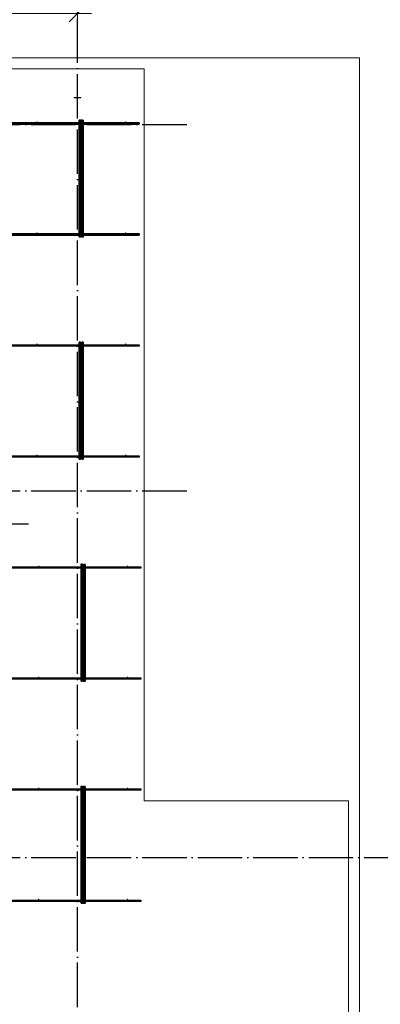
# Model space of a CAD drawing. Header units: millimetres. Extents: x -3725 to 93325, y -74170 to 82591.
# Tile 121 of 139: x 73378 to 76628, y 59857 to 68724. Entities that reach past the tile are written whole.
import ezdxf

# ---------------------------------------------------------------- set-up
doc = ezdxf.new("R2010")
doc.units = ezdxf.units.MM
doc.header["$PDMODE"] = 65
for name, pattern in [('______11', [500, 400, -50, 0, -50]), ('______3', [500, 400, -100]), ('______5', [1100, 800, -100, 100, -100])]:
    doc.linetypes.add(name, pattern=pattern)
for name, color, linetype, lineweight in [('Standard', 7, 'Continuous', 25), ('Балка_ общее', 7, '______3', 13), ('Стальная конструкция_ общее', 7, 'Continuous', 25), ('Фундамент (1)', 7, 'Continuous', 35)]:
    doc.layers.add(name, color=color, linetype=linetype, lineweight=lineweight)
doc.layers.add('Арм.стержн. Фиксатор', color=7, linetype='Continuous', lineweight=35, true_color=0x501e0f)
doc.layers.add('Осевая линия_ общее', color=7, linetype='______5', lineweight=13, true_color=0xa0a0a0)
doc.styles.add('ISOCPEUR', font='ISOCPEUR')
doc.dimstyles.new('DIMSTYLE_7', dxfattribs={"dimtxt": 250, "dimasz": 250, "dimexe": 0, "dimexo": 0, "dimgap": 125, "dimtad": 2, "dimdec": 0, "dimrnd": 5, "dimzin": 12, "dimdsep": 46, "dimtxsty": 'ISOCPEUR', "dimblk1": 'ALL_ML_STRICH', "dimblk2": 'ALL_ML_STRICH', "dimsah": 1, "dimcen": 0, "dimclrd": 7, "dimclre": 256, "dimclrt": 7, "dimadec": 0, "dimazin": 0, "dimtfac": 1, "dimtdec": 0, "dimtix": 1, "dimtmove": 2, "dimatfit": 3, "dimfxl": 0, "dimtzin": 0, "dimlwd": 0, "dimlwe": -3, "dimarcsym": 0})

# ---------------------------------------------------------------- blocks, each defined once
blk = doc.blocks.new('ALL_ML_STRICH')
at = {"color": 0, "linetype": 'ByBlock', "lineweight": -2}
for p, q in [((0, -0.5), (0, 0.5)), ((-1, 0), (0.5, 0)), ((-0.3, -0.3), (0.3, 0.3))]:
    blk.add_line(p, q, dxfattribs=at)
blk = doc.blocks.new('*D86')
at = {"layer": 'DEFPOINTS', "color": 7, "linetype": 'Continuous', "lineweight": 13, "transparency": 33554687}
for p in [(68400, 68778), (68400, 68757.8), (73900, 68716.2)]:
    blk.add_point(p, dxfattribs=at)
at = {"layer": 'Балка_ общее', "color": 251, "linetype": 'Continuous', "lineweight": -2, "true_color": 0x656565, "transparency": 33554687}
for p, q in [((68400, 68767.8), (68400, 68778)), ((73900, 68726.2), (73900, 68778))]:
    blk.add_line(p, q, dxfattribs=at)
at = {"layer": 'Балка_ общее', "color": 7, "linetype": 'Continuous', "lineweight": -2, "transparency": 33554687}
blk.add_line((68400, 68778), (73900, 68778), dxfattribs=at)
at = {"layer": 'Балка_ общее', "color": 7, "linetype": 'Continuous', "lineweight": 13, "transparency": 33554687, "xscale": 250, "yscale": 250, "zscale": 250, "rotation": 180}
blk.add_blockref('ALL_ML_STRICH', (68400, 68778), dxfattribs=at)
at = {"layer": 'Балка_ общее', "color": 7, "linetype": 'Continuous', "lineweight": 13, "transparency": 33554687, "xscale": 250, "yscale": 250, "zscale": 250}
blk.add_blockref('ALL_ML_STRICH', (73900, 68778), dxfattribs=at)
at = {"layer": 'Балка_ общее', "color": 7, "linetype": 'Continuous', "lineweight": 13, "transparency": 33554687, "insert": (71162.5, 68953), "char_height": 250, "width": 1000, "attachment_point": 5, "style": 'ISOCPEUR'}
blk.add_mtext('\\A1;{5500}', dxfattribs=at)
blk = doc.blocks.new('СЛОЖНЫЙ_ОБЪЕКТ_5')
at = {"layer": 'Осевая линия_ общее', "color": 253, "linetype": '______11', "lineweight": -3, "true_color": 0xa0a0a0, "transparency": 33554687}
for p, q in [((73900, 45830), (73900, 69510)), ((57980, 67780), (74900, 67780)), ((57980, 64480), (74900, 64480)), ((57980, 61180), (76830, 61180))]:
    blk.add_line(p, q, dxfattribs=at)
at = {"layer": 'Балка_ общее', "color": 7, "linetype": 'Continuous', "lineweight": 13, "transparency": 33554687}
dim = blk.add_linear_dim(base=(73900, 68778), p1=(68400, 68767.8), p2=(73900, 68726.2), dimstyle='DIMSTYLE_7', override={"dimpost": '<>', "dimclrd": 7, "dimclre": 251, "dimclrt": 7, "dimlwd": 0, "dimlwe": 65533}, dxfattribs=at)
dim.commit()
dim.dimension.update_dxf_attribs({"geometry": '*D86', "text_midpoint": (71162.5, 68953), "dimtype": 160})

msp = doc.modelspace()

# ---------------------------------------------------------------- hatches: boundary and pattern name
at = {"layer": 'Арм.стержн. Фиксатор', "linetype": 'Continuous', "lineweight": 35, "transparency": 33554687}
for points in [[(73539.5, 67802), (73539, 67804.3), (73537.7, 67806.2), (73535.8, 67807.5), (73533.5, 67808), (73531.2, 67807.5), (73529.3, 67806.2), (73528, 67804.3), (73527.5, 67802), (73528, 67799.7), (73529.3, 67797.8), (73531.2, 67796.5), (73533.5, 67796), (73535.8, 67796.5), (73537.7, 67797.8), (73539, 67799.7)], [(73939.5, 67802), (73939, 67804.3), (73937.7, 67806.2), (73935.8, 67807.5), (73933.5, 67808), (73931.2, 67807.5), (73929.3, 67806.2), (73928, 67804.3), (73927.5, 67802), (73928, 67799.7), (73929.3, 67797.8), (73931.2, 67796.5), (73933.5, 67796), (73935.8, 67796.5), (73937.7, 67797.8), (73939, 67799.7)], [(74339.5, 67802), (74339, 67804.3), (74337.7, 67806.2), (74335.8, 67807.5), (74333.5, 67808), (74331.2, 67807.5), (74329.3, 67806.2), (74328, 67804.3), (74327.5, 67802), (74328, 67799.7), (74329.3, 67797.8), (74331.2, 67796.5), (74333.5, 67796), (74335.8, 67796.5), (74337.7, 67797.8), (74339, 67799.7)], [(73539.5, 66802), (73539, 66804.3), (73537.7, 66806.2), (73535.8, 66807.5), (73533.5, 66808), (73531.2, 66807.5), (73529.3, 66806.2), (73528, 66804.3), (73527.5, 66802), (73528, 66799.7), (73529.3, 66797.8), (73531.2, 66796.5), (73533.5, 66796), (73535.8, 66796.5), (73537.7, 66797.8), (73539, 66799.7)], [(73939.5, 66802), (73939, 66804.3), (73937.7, 66806.2), (73935.8, 66807.5), (73933.5, 66808), (73931.2, 66807.5), (73929.3, 66806.2), (73928, 66804.3), (73927.5, 66802), (73928, 66799.7), (73929.3, 66797.8), (73931.2, 66796.5), (73933.5, 66796), (73935.8, 66796.5), (73937.7, 66797.8), (73939, 66799.7)], [(74339.5, 66802), (74339, 66804.3), (74337.7, 66806.2), (74335.8, 66807.5), (74333.5, 66808), (74331.2, 66807.5), (74329.3, 66806.2), (74328, 66804.3), (74327.5, 66802), (74328, 66799.7), (74329.3, 66797.8), (74331.2, 66796.5), (74333.5, 66796), (74335.8, 66796.5), (74337.7, 66797.8), (74339, 66799.7)], [(73539.5, 65802), (73539, 65804.3), (73537.7, 65806.2), (73535.8, 65807.5), (73533.5, 65808), (73531.2, 65807.5), (73529.3, 65806.2), (73528, 65804.3), (73527.5, 65802), (73528, 65799.7), (73529.3, 65797.8), (73531.2, 65796.5), (73533.5, 65796), (73535.8, 65796.5), (73537.7, 65797.8), (73539, 65799.7)], [(73939.5, 65802), (73939, 65804.3), (73937.7, 65806.2), (73935.8, 65807.5), (73933.5, 65808), (73931.2, 65807.5), (73929.3, 65806.2), (73928, 65804.3), (73927.5, 65802), (73928, 65799.7), (73929.3, 65797.8), (73931.2, 65796.5), (73933.5, 65796), (73935.8, 65796.5), (73937.7, 65797.8), (73939, 65799.7)], [(74339.5, 65802), (74339, 65804.3), (74337.7, 65806.2), (74335.8, 65807.5), (74333.5, 65808), (74331.2, 65807.5), (74329.3, 65806.2), (74328, 65804.3), (74327.5, 65802), (74328, 65799.7), (74329.3, 65797.8), (74331.2, 65796.5), (74333.5, 65796), (74335.8, 65796.5), (74337.7, 65797.8), (74339, 65799.7)], [(73539.5, 64802), (73539, 64804.3), (73537.7, 64806.2), (73535.8, 64807.5), (73533.5, 64808), (73531.2, 64807.5), (73529.3, 64806.2), (73528, 64804.3), (73527.5, 64802), (73528, 64799.7), (73529.3, 64797.8), (73531.2, 64796.5), (73533.5, 64796), (73535.8, 64796.5), (73537.7, 64797.8), (73539, 64799.7)], [(73939.5, 64802), (73939, 64804.3), (73937.7, 64806.2), (73935.8, 64807.5), (73933.5, 64808), (73931.2, 64807.5), (73929.3, 64806.2), (73928, 64804.3), (73927.5, 64802), (73928, 64799.7), (73929.3, 64797.8), (73931.2, 64796.5), (73933.5, 64796), (73935.8, 64796.5), (73937.7, 64797.8), (73939, 64799.7)], [(74339.5, 64802), (74339, 64804.3), (74337.7, 64806.2), (74335.8, 64807.5), (74333.5, 64808), (74331.2, 64807.5), (74329.3, 64806.2), (74328, 64804.3), (74327.5, 64802), (74328, 64799.7), (74329.3, 64797.8), (74331.2, 64796.5), (74333.5, 64796), (74335.8, 64796.5), (74337.7, 64797.8), (74339, 64799.7)], [(73556, 63802), (73555.5, 63804.3), (73554.2, 63806.2), (73552.3, 63807.5), (73550, 63808), (73547.7, 63807.5), (73545.8, 63806.2), (73544.5, 63804.3), (73544, 63802), (73544.5, 63799.7), (73545.8, 63797.8), (73547.7, 63796.5), (73550, 63796), (73552.3, 63796.5), (73554.2, 63797.8), (73555.5, 63799.7)], [(73956, 63802), (73955.5, 63804.3), (73954.2, 63806.2), (73952.3, 63807.5), (73950, 63808), (73947.7, 63807.5), (73945.8, 63806.2), (73944.5, 63804.3), (73944, 63802), (73944.5, 63799.7), (73945.8, 63797.8), (73947.7, 63796.5), (73950, 63796), (73952.3, 63796.5), (73954.2, 63797.8), (73955.5, 63799.7)], [(74356, 63802), (74355.5, 63804.3), (74354.2, 63806.2), (74352.3, 63807.5), (74350, 63808), (74347.7, 63807.5), (74345.8, 63806.2), (74344.5, 63804.3), (74344, 63802), (74344.5, 63799.7), (74345.8, 63797.8), (74347.7, 63796.5), (74350, 63796), (74352.3, 63796.5), (74354.2, 63797.8), (74355.5, 63799.7)], [(73556, 62802), (73555.5, 62804.3), (73554.2, 62806.2), (73552.3, 62807.5), (73550, 62808), (73547.7, 62807.5), (73545.8, 62806.2), (73544.5, 62804.3), (73544, 62802), (73544.5, 62799.7), (73545.8, 62797.8), (73547.7, 62796.5), (73550, 62796), (73552.3, 62796.5), (73554.2, 62797.8), (73555.5, 62799.7)], [(73956, 62802), (73955.5, 62804.3), (73954.2, 62806.2), (73952.3, 62807.5), (73950, 62808), (73947.7, 62807.5), (73945.8, 62806.2), (73944.5, 62804.3), (73944, 62802), (73944.5, 62799.7), (73945.8, 62797.8), (73947.7, 62796.5), (73950, 62796), (73952.3, 62796.5), (73954.2, 62797.8), (73955.5, 62799.7)], [(74356, 62802), (74355.5, 62804.3), (74354.2, 62806.2), (74352.3, 62807.5), (74350, 62808), (74347.7, 62807.5), (74345.8, 62806.2), (74344.5, 62804.3), (74344, 62802), (74344.5, 62799.7), (74345.8, 62797.8), (74347.7, 62796.5), (74350, 62796), (74352.3, 62796.5), (74354.2, 62797.8), (74355.5, 62799.7)], [(73556, 61802), (73555.5, 61804.3), (73554.2, 61806.2), (73552.3, 61807.5), (73550, 61808), (73547.7, 61807.5), (73545.8, 61806.2), (73544.5, 61804.3), (73544, 61802), (73544.5, 61799.7), (73545.8, 61797.8), (73547.7, 61796.5), (73550, 61796), (73552.3, 61796.5), (73554.2, 61797.8), (73555.5, 61799.7)], [(73956, 61802), (73955.5, 61804.3), (73954.2, 61806.2), (73952.3, 61807.5), (73950, 61808), (73947.7, 61807.5), (73945.8, 61806.2), (73944.5, 61804.3), (73944, 61802), (73944.5, 61799.7), (73945.8, 61797.8), (73947.7, 61796.5), (73950, 61796), (73952.3, 61796.5), (73954.2, 61797.8), (73955.5, 61799.7)], [(74356, 61802), (74355.5, 61804.3), (74354.2, 61806.2), (74352.3, 61807.5), (74350, 61808), (74347.7, 61807.5), (74345.8, 61806.2), (74344.5, 61804.3), (74344, 61802), (74344.5, 61799.7), (74345.8, 61797.8), (74347.7, 61796.5), (74350, 61796), (74352.3, 61796.5), (74354.2, 61797.8), (74355.5, 61799.7)], [(73556, 60802), (73555.5, 60804.3), (73554.2, 60806.2), (73552.3, 60807.5), (73550, 60808), (73547.7, 60807.5), (73545.8, 60806.2), (73544.5, 60804.3), (73544, 60802), (73544.5, 60799.7), (73545.8, 60797.8), (73547.7, 60796.5), (73550, 60796), (73552.3, 60796.5), (73554.2, 60797.8), (73555.5, 60799.7)], [(73956, 60802), (73955.5, 60804.3), (73954.2, 60806.2), (73952.3, 60807.5), (73950, 60808), (73947.7, 60807.5), (73945.8, 60806.2), (73944.5, 60804.3), (73944, 60802), (73944.5, 60799.7), (73945.8, 60797.8), (73947.7, 60796.5), (73950, 60796), (73952.3, 60796.5), (73954.2, 60797.8), (73955.5, 60799.7)], [(74356, 60802), (74355.5, 60804.3), (74354.2, 60806.2), (74352.3, 60807.5), (74350, 60808), (74347.7, 60807.5), (74345.8, 60806.2), (74344.5, 60804.3), (74344, 60802), (74344.5, 60799.7), (74345.8, 60797.8), (74347.7, 60796.5), (74350, 60796), (74352.3, 60796.5), (74354.2, 60797.8), (74355.5, 60799.7)]]:
    msp.add_hatch(color=34, dxfattribs=at).paths.add_polyline_path(points)

# ---------------------------------------------------------------- linework, layer by layer
at = {"layer": 'Standard', "color": 7, "linetype": 'Continuous', "lineweight": 18, "transparency": 33554687}
msp.add_lwpolyline([(59250, 46540), (76440, 46540), (76440, 68380), (59250, 68380), (59250, 46540)], dxfattribs=at)
at = {"layer": 'Арм.стержн. Фиксатор', "color": 34, "linetype": 'Continuous', "lineweight": 35, "transparency": 33554687}
for points in [[(60613.5, 67796), (74453.5, 67796), (74453.5, 67784), (60613.5, 67784), (60613.5, 67796)], [(60613.5, 67796), (74453.5, 67796), (74453.5, 67784), (60613.5, 67784), (60613.5, 67796)], [(73915.5, 66767.1), (73915.5, 67819.2), (73927.5, 67819.2), (73927.5, 66767.1), (73915.5, 66767.1)], [(73951.5, 67818.9), (73951.5, 66766.9), (73939.5, 66766.9), (73939.5, 67818.9), (73951.5, 67818.9)], [(60613.5, 66796), (74453.5, 66796), (74453.5, 66784), (60613.5, 66784), (60613.5, 66796)], [(60613.5, 66796), (74453.5, 66796), (74453.5, 66784), (60613.5, 66784), (60613.5, 66796)], [(73915.5, 64767.1), (73915.5, 65819.2), (73927.5, 65819.2), (73927.5, 64767.1), (73915.5, 64767.1)], [(73951.5, 65818.9), (73951.5, 64766.9), (73939.5, 64766.9), (73939.5, 65818.9), (73951.5, 65818.9)], [(73932, 62767.1), (73932, 63819.2), (73944, 63819.2), (73944, 62767.1), (73932, 62767.1)], [(73968, 63818.9), (73968, 62766.9), (73956, 62766.9), (73956, 63818.9), (73968, 63818.9)], [(73932, 60767.1), (73932, 61819.2), (73944, 61819.2), (73944, 60767.1), (73932, 60767.1)], [(73968, 61818.9), (73968, 60766.9), (73956, 60766.9), (73956, 61818.9), (73968, 61818.9)]]:
    msp.add_lwpolyline(points, dxfattribs=at)
at = {"layer": 'Арм.стержн. Фиксатор', "color": 34, "linetype": 'Continuous', "lineweight": 25, "transparency": 33554687}
for points in [[(62452.7, 65796), (74453.5, 65796), (74453.5, 65784), (62452.7, 65784), (62452.7, 65796)], [(62452.7, 65796), (74453.5, 65796), (74453.5, 65784), (62452.7, 65784), (62452.7, 65796)], [(62452.7, 64796), (74453.5, 64796), (74453.5, 64784), (62452.7, 64784), (62452.7, 64796)], [(62452.7, 64796), (74453.5, 64796), (74453.5, 64784), (62452.7, 64784), (62452.7, 64796)], [(62452.7, 63796), (74470, 63796), (74470, 63784), (62452.7, 63784), (62452.7, 63796)], [(62452.7, 63796), (74470, 63796), (74470, 63784), (62452.7, 63784), (62452.7, 63796)], [(62452.7, 62796), (74470, 62796), (74470, 62784), (62452.7, 62784), (62452.7, 62796)], [(62452.7, 62796), (74470, 62796), (74470, 62784), (62452.7, 62784), (62452.7, 62796)], [(69609.8, 61796), (74470, 61796), (74470, 61784), (69609.8, 61784), (69609.8, 61796)], [(69609.8, 61796), (74470, 61796), (74470, 61784), (69609.8, 61784), (69609.8, 61796)], [(69609.8, 60796), (74470, 60796), (74470, 60784), (69609.8, 60784), (69609.8, 60796)], [(69609.8, 60796), (74470, 60796), (74470, 60784), (69609.8, 60784), (69609.8, 60796)]]:
    msp.add_lwpolyline(points, dxfattribs=at)
at = {"layer": 'Осевая линия_ общее', "color": 7, "linetype": 'Continuous', "lineweight": 25, "transparency": 33554687}
msp.add_lwpolyline([(70961, 63790), (71136.8, 64184.4), (73456.8, 64184.4)], dxfattribs=at)
at = {"layer": 'Стальная конструкция_ общее', "color": 7, "linetype": 'Continuous', "lineweight": 18, "transparency": 33554687}
for p, q in [((73870, 68020), (73870, 68023.1)), ((73870, 68023.1), (73930, 68023.1)), ((73870, 68020), (73870, 68023.1)), ((73870, 68023.1), (73930, 68023.1)), ((73870, 68020), (73930, 68020)), ((73870, 68020), (73930, 68020)), ((73930, 68023.1), (73930, 68020)), ((73930, 68023.1), (73930, 68020))]:
    msp.add_line(p, q, dxfattribs=at)
at = {"layer": 'Фундамент (1)', "color": 7, "lineweight": 18, "transparency": 33554687}
for p, q in [((60600, 68280), (74500, 68280)), ((74500, 68280), (74500, 61690)), ((74500, 61690), (76340, 61690)), ((76340, 61690), (76340, 52830))]:
    msp.add_line(p, q, dxfattribs=at)
at = {"layer": 'Фундамент (1)', "color": 7, "linetype": 'Continuous', "lineweight": 18, "transparency": 33554687}
for p, q in [((60600, 68280), (74500, 68280)), ((74500, 68280), (74500, 61690)), ((74500, 61690), (76340, 61690)), ((76340, 61690), (76340, 52830))]:
    msp.add_line(p, q, dxfattribs=at)

# ---------------------------------------------------------------- block references
at = {"layer": 'Балка_ общее', "color": 7, "linetype": 'Continuous', "lineweight": 13, "transparency": 33554687}
msp.add_blockref('СЛОЖНЫЙ_ОБЪЕКТ_5', (0, 0), dxfattribs=at)

doc.saveas('drawing.dxf')
